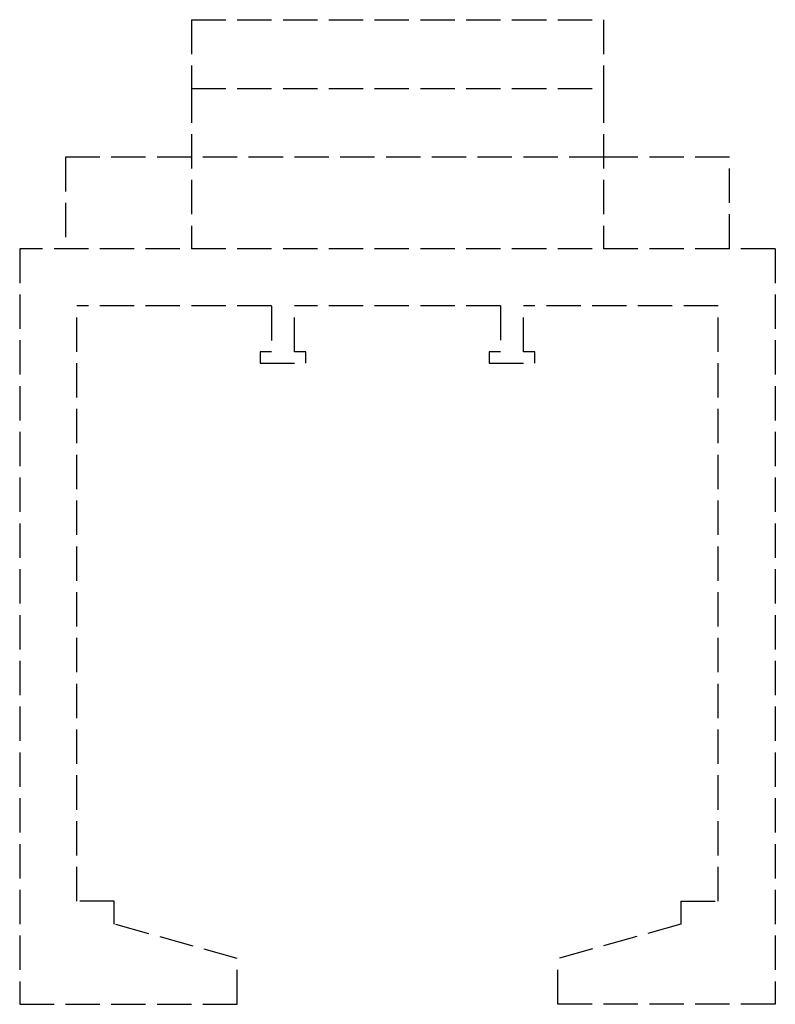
# Model space of a CAD drawing. Header units: millimetres. Extents: x -16.5 to 16.5, y -33 to 10.
import ezdxf

# ---------------------------------------------------------------- set-up
doc = ezdxf.new("R2010")
doc.units = ezdxf.units.MM
doc.header["$LTSCALE"] = 10
doc.linetypes.add('ALLCAD_Strich', pattern=[0.2, 0.15, -0.05])
doc.layers.add('BESCH_KONT_sich_schn_seit_2d', color=160, linetype='Continuous')

msp = doc.modelspace()

# ---------------------------------------------------------------- linework, layer by layer
at = {"layer": 'BESCH_KONT_sich_schn_seit_2d', "linetype": 'ALLCAD_Strich', "extrusion": (-1.09476e-47, 1, -2.22045e-16)}
for p, q in [((-9, 10), (-9, 7)), ((-9, 10), (9, 10)), ((9, 10), (9, 7)), ((-9, 7), (-9, 0)), ((-9, 7), (9, 7)), ((9, 7), (9, 0)), ((-9, 4), (-14.5, 4)), ((-14.5, 4), (-14.5, 0)), ((9, 4), (-9, 4)), ((14.5, 4), (9, 4)), ((14.5, 0), (14.5, 4)), ((16.5, 0), (-16.5, 0)), ((-16.5, 0), (-16.5, -33)), ((16.5, 0), (16.5, -33)), ((-5.5, -2.5), (-14, -2.5)), ((-14, -28.5), (-14, -2.5)), ((-5.505, -2.5), (-5.505, -2.503)), ((-5.5, -2.5), (-5.505, -2.5)), ((-5.5, -2.502), (-5.505, -2.502)), ((-5.5, -2.502), (-5.505, -2.502)), ((-5.5, -2.502), (-5.505, -2.502)), ((-5.5, -2.503), (-5.505, -2.503)), ((-5.505, -2.505), (-5.505, -2.503)), ((-5.5, -2.503), (-5.505, -2.503)), ((-5.5, -2.503), (-5.505, -2.503)), ((-5.5, -2.503), (-5.505, -2.503)), ((-5.5, -2.504), (-5.505, -2.504)), ((-5.5, -2.505), (-5.505, -2.505)), ((-5.505, -2.505), (-5.505, -2.508)), ((-5.5, -2.505), (-5.505, -2.505)), ((-5.5, -2.507), (-5.505, -2.507)), ((-5.5, -2.508), (-5.505, -2.508)), ((-5.5, -2.508), (-5.505, -2.508)), ((-5.5, -2.5), (-5.5, -2.503)), ((-5.5, -2.505), (-5.5, -2.503)), ((-5.5, -2.505), (-5.5, -4.5)), ((-4.5, -4.5), (-4.5, -2.5)), ((4.5, -2.5), (-4.5, -2.5)), ((4.5, -2.5), (4.5, -4.5)), ((5.5, -4.5), (5.5, -2.5)), ((14, -2.5), (5.5, -2.5)), ((14, -28.5), (14, -2.5)), ((-5.5, -4.5), (-6, -4.5)), ((-6, -4.5), (-6, -5)), ((-4, -4.5), (-4.5, -4.5)), ((-4, -5), (-4, -4.5)), ((4.5, -4.5), (4, -4.5)), ((4, -4.5), (4, -5)), ((6, -4.5), (5.5, -4.5)), ((6, -5), (6, -4.5)), ((-6, -5), (-4, -5)), ((4, -5), (6, -5)), ((-12.375, -28.5), (-14, -28.5)), ((-12.375, -29.5), (-12.375, -28.5)), ((12.375, -28.5), (14, -28.5)), ((12.375, -28.5), (12.375, -29.5)), ((-7, -31), (-12.375, -29.5)), ((12.375, -29.5), (7, -31)), ((-7, -33), (-7, -31)), ((7, -33), (7, -31)), ((-16.5, -33), (-7, -33)), ((16.5, -33), (7, -33))]:
    msp.add_line(p, q, dxfattribs=at)

doc.saveas('drawing.dxf')
